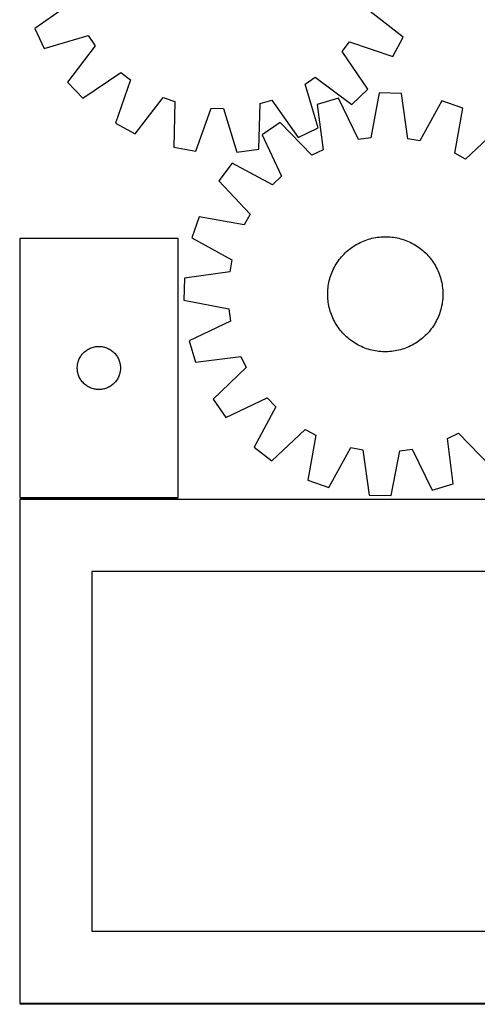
# Model space of a CAD drawing. Header units: millimetres. Extents: x 7 to 1493, y 7 to 2993.
# Tile 3 of 14: x 7 to 324, y 1763 to 2448. Entities that reach past the tile are written whole.
import ezdxf

# ---------------------------------------------------------------- set-up
doc = ezdxf.new("R2010")
doc.units = ezdxf.units.MM
doc.layers.add('COMMON', color=5, linetype='CONTINUOUS', true_color=0x0000ff)
doc.layers.add('CUT', color=7, linetype='CONTINUOUS', true_color=0x000000)

msp = doc.modelspace()

# ---------------------------------------------------------------- linework, layer by layer
at = {"layer": 'COMMON'}
for p, q in [((6.574234, 2114.873915), (116.574234, 2114.873915)), ((456.549607, 1763.373915), (6.574234, 1763.373915))]:
    msp.add_line(p, q, dxfattribs=at)
at = {"layer": 'CUT'}
for p, q in [((43.019384, 2459.751), (16.994146, 2441.539419)), ((273.014837, 2435.581571), (247.864914, 2454.984047)), ((16.994146, 2441.539419), (23.658439, 2427.671552)), ((23.658439, 2427.671552), (54.138126, 2436.613777)), ((54.138126, 2436.613777), (59.015253, 2429.561614)), ((59.015253, 2429.561614), (39.891468, 2404.19913)), ((230.482049, 2425.571416), (235.68194, 2432.389078)), ((235.68194, 2432.389078), (265.71267, 2422.038716)), ((265.71267, 2422.038716), (273.014837, 2435.581571)), ((248.405353, 2399.346811), (230.482049, 2425.571416)), ((50.514994, 2393.069384), (76.7396, 2410.992688)), ((76.7396, 2410.992688), (83.557261, 2405.792797)), ((39.891468, 2404.19913), (50.514994, 2393.069384)), ((83.557261, 2405.792797), (73.2069, 2375.762066)), ((204.860959, 2402.969943), (211.913123, 2407.847069)), ((213.803185, 2372.490255), (204.860959, 2402.969943)), ((211.913123, 2407.847069), (237.275607, 2388.723285)), ((237.275607, 2388.723285), (248.405353, 2399.346811)), ((256.349697, 2396.813072), (250.422914, 2365.606535)), ((271.730905, 2396.427092), (256.349697, 2396.813072)), ((276.085003, 2364.962563), (271.730905, 2396.427092)), ((86.749754, 2368.459899), (106.152231, 2393.609823)), ((106.152231, 2393.609823), (114.243067, 2390.771206)), ((114.243067, 2390.771206), (113.679294, 2359.011846)), ((172.595436, 2357.640811), (173.509616, 2389.392016)), ((173.509616, 2389.392016), (181.723736, 2391.851201)), ((181.723736, 2391.851201), (199.935318, 2365.825962)), ((228.059084, 2393.05714), (213.311411, 2388.671174)), ((213.311411, 2388.671174), (217.318056, 2357.160516)), ((241.923151, 2364.478085), (228.059084, 2393.05714)), ((299.797524, 2391.256916), (284.517469, 2363.409212)), ((314.306648, 2386.136772), (299.797524, 2391.256916)), ((128.815808, 2356.252045), (139.496906, 2386.166739)), ((139.496906, 2386.166739), (148.068929, 2385.967259)), ((148.068929, 2385.967259), (157.346931, 2355.588098)), ((308.724567, 2354.866737), (314.306648, 2386.136772)), ((73.2069, 2375.762066), (86.749754, 2368.459899)), ((187.566086, 2376.35679), (174.895554, 2367.628207)), ((209.583012, 2353.460726), (187.566086, 2376.35679)), ((199.935318, 2365.825962), (213.803185, 2372.490255)), ((339.401917, 2372.546581), (316.264306, 2350.783637)), ((174.895554, 2367.628207), (188.443429, 2338.897912)), ((250.422914, 2365.606535), (241.923151, 2364.478085)), ((284.517469, 2363.409212), (276.085003, 2364.962563)), ((113.679294, 2359.011846), (128.815808, 2356.252045)), ((157.346931, 2355.588098), (172.595436, 2357.640811)), ((217.318056, 2357.160516), (209.583012, 2353.460726)), ((316.264306, 2350.783637), (308.724567, 2354.866737)), ((154.215649, 2347.960788), (144.862537, 2335.744003)), ((182.230262, 2332.988942), (154.215649, 2347.960788)), ((144.862537, 2335.744003), (166.625481, 2312.606392)), ((188.443429, 2338.897912), (182.230262, 2332.988942)), ((131.272345, 2310.648734), (126.152201, 2296.139611)), ((162.542381, 2305.066654), (131.272345, 2310.648734)), ((166.625481, 2312.606392), (162.542381, 2305.066654)), ((116.574234, 2295.623916), (6.574234, 2295.623916)), ((6.574234, 2295.623916), (6.574234, 2115.623916)), ((116.574234, 2115.623916), (116.574234, 2295.623916)), ((126.152201, 2296.139611), (153.999906, 2280.859555)), ((241.870327, 2292.254768), (242.990823, 2292.823536)), ((242.990823, 2292.823536), (244.128631, 2293.356827)), ((244.128631, 2293.356827), (245.282629, 2293.854115)), ((245.282629, 2293.854115), (246.451677, 2294.314911)), ((246.451677, 2294.314911), (247.634623, 2294.738758)), ((247.634623, 2294.738758), (248.830298, 2295.125239)), ((248.830298, 2295.125239), (250.037523, 2295.473972)), ((250.037523, 2295.473972), (251.255107, 2295.784613)), ((251.255107, 2295.784613), (252.481847, 2296.056855)), ((252.481847, 2296.056855), (253.716532, 2296.290431)), ((253.716532, 2296.290431), (254.957946, 2296.485109)), ((254.957946, 2296.485109), (256.204862, 2296.640697)), ((256.204862, 2296.640697), (257.45605, 2296.757041)), ((257.45605, 2296.757041), (258.710274, 2296.834028)), ((258.710274, 2296.834028), (259.966298, 2296.87158)), ((259.966298, 2296.87158), (261.222882, 2296.869661)), ((261.222882, 2296.869661), (262.478786, 2296.828273)), ((262.478786, 2296.828273), (263.73277, 2296.747456)), ((263.73277, 2296.747456), (264.983596, 2296.627291)), ((264.983596, 2296.627291), (266.230031, 2296.467895)), ((266.230031, 2296.467895), (267.470844, 2296.269427)), ((267.470844, 2296.269427), (268.704811, 2296.032082)), ((268.704811, 2296.032082), (269.930714, 2295.756094)), ((269.930714, 2295.756094), (271.147343, 2295.441736)), ((271.147343, 2295.441736), (272.353497, 2295.089317)), ((272.353497, 2295.089317), (273.547986, 2294.699186)), ((273.547986, 2294.699186), (274.729632, 2294.271728)), ((274.729632, 2294.271728), (275.897268, 2293.807365)), ((275.897268, 2293.807365), (277.049741, 2293.306554)), ((277.049741, 2293.306554), (278.185916, 2292.769791)), ((278.185916, 2292.769791), (279.304669, 2292.197604)), ((231.851005, 2284.755946), (232.740901, 2285.643128)), ((232.740901, 2285.643128), (233.658225, 2286.50192)), ((233.658225, 2286.50192), (234.602071, 2287.331475)), ((234.602071, 2287.331475), (235.571509, 2288.130973)), ((235.571509, 2288.130973), (236.565581, 2288.899626)), ((236.565581, 2288.899626), (237.583307, 2289.636675)), ((237.583307, 2289.636675), (238.623682, 2290.341393)), ((238.623682, 2290.341393), (239.685679, 2291.013084)), ((239.685679, 2291.013084), (240.76825, 2291.651086)), ((240.76825, 2291.651086), (241.870327, 2292.254768)), ((279.304669, 2292.197604), (280.404897, 2291.590558)), ((280.404897, 2291.590558), (281.485515, 2290.949253)), ((281.485515, 2290.949253), (282.545456, 2290.274322)), ((282.545456, 2290.274322), (283.583673, 2289.56643)), ((283.583673, 2289.56643), (284.599143, 2288.826276)), ((284.599143, 2288.826276), (285.590863, 2288.05459)), ((285.590863, 2288.05459), (286.557855, 2287.252135)), ((286.557855, 2287.252135), (287.499163, 2286.419702)), ((287.499163, 2286.419702), (288.41386, 2285.558112)), ((153.999906, 2280.859555), (152.446554, 2272.42709)), ((226.459864, 2277.827601), (227.134796, 2278.887542)), ((227.134796, 2278.887542), (227.842688, 2279.92576)), ((227.842688, 2279.92576), (228.582842, 2280.941229)), ((228.582842, 2280.941229), (229.354527, 2281.932949)), ((229.354527, 2281.932949), (230.156982, 2282.899941)), ((230.156982, 2282.899941), (230.989416, 2283.841249)), ((230.989416, 2283.841249), (231.851005, 2284.755946)), ((288.41386, 2285.558112), (289.301042, 2284.668216)), ((289.301042, 2284.668216), (290.159834, 2283.750893)), ((290.159834, 2283.750893), (290.989389, 2282.807046)), ((290.989389, 2282.807046), (291.788887, 2281.837608)), ((291.788887, 2281.837608), (292.55754, 2280.843536)), ((292.55754, 2280.843536), (293.294589, 2279.825811)), ((293.294589, 2279.825811), (293.999307, 2278.785436)), ((152.446554, 2272.42709), (120.982025, 2268.072992)), ((223.137389, 2271.071718), (223.601753, 2272.239354)), ((223.601753, 2272.239354), (224.102563, 2273.391828)), ((224.102563, 2273.391828), (224.639327, 2274.528002)), ((224.639327, 2274.528002), (225.211514, 2275.646755)), ((225.211514, 2275.646755), (225.818559, 2276.746984)), ((225.818559, 2276.746984), (226.459864, 2277.827601)), ((293.999307, 2278.785436), (294.670998, 2277.723439)), ((294.670998, 2277.723439), (295.308999, 2276.640867)), ((295.308999, 2276.640867), (295.912682, 2275.53879)), ((295.912682, 2275.53879), (296.481449, 2274.418295)), ((296.481449, 2274.418295), (297.01474, 2273.280486)), ((297.01474, 2273.280486), (297.512029, 2272.126489)), ((297.512029, 2272.126489), (297.972824, 2270.95744)), ((120.982025, 2268.072992), (120.596045, 2252.691783)), ((221.377036, 2265.046897), (221.653024, 2266.2728)), ((221.653024, 2266.2728), (221.967382, 2267.489429)), ((221.967382, 2267.489429), (222.3198, 2268.695583)), ((222.3198, 2268.695583), (222.709931, 2269.890073)), ((222.709931, 2269.890073), (223.137389, 2271.071718)), ((297.972824, 2270.95744), (298.396672, 2269.774494)), ((298.396672, 2269.774494), (298.783152, 2268.578819)), ((298.783152, 2268.578819), (299.131885, 2267.371594)), ((299.131885, 2267.371594), (299.442527, 2266.154011)), ((299.442527, 2266.154011), (299.714769, 2264.927271)), ((220.539456, 2257.564969), (220.580845, 2258.820872)), ((220.580845, 2258.820872), (220.661661, 2260.074856)), ((220.661661, 2260.074856), (220.781827, 2261.325683)), ((220.781827, 2261.325683), (220.941222, 2262.572118)), ((220.941222, 2262.572118), (221.13969, 2263.812931)), ((221.13969, 2263.812931), (221.377036, 2265.046897)), ((299.714769, 2264.927271), (299.948345, 2263.692585)), ((299.948345, 2263.692585), (300.143022, 2262.451172)), ((300.143022, 2262.451172), (300.29861, 2261.204256)), ((300.29861, 2261.204256), (300.414955, 2259.953068)), ((300.414955, 2259.953068), (300.491941, 2258.698843)), ((300.491941, 2258.698843), (300.529494, 2257.442819)), ((120.596045, 2252.691783), (151.802583, 2246.765001)), ((220.537538, 2256.308385), (220.539456, 2257.564969)), ((220.57509, 2255.052361), (220.537538, 2256.308385)), ((220.652076, 2253.798136), (220.57509, 2255.052361)), ((220.768421, 2252.546948), (220.652076, 2253.798136)), ((220.924009, 2251.300032), (220.768421, 2252.546948)), ((300.285205, 2252.425521), (300.125809, 2251.179086)), ((300.40537, 2253.676348), (300.285205, 2252.425521)), ((300.486187, 2254.930332), (300.40537, 2253.676348)), ((300.527575, 2256.186235), (300.486187, 2254.930332)), ((300.529494, 2257.442819), (300.527575, 2256.186235)), ((151.802583, 2246.765001), (152.931033, 2238.265238)), ((221.118687, 2250.058619), (220.924009, 2251.300032)), ((221.352262, 2248.823933), (221.118687, 2250.058619)), ((221.624505, 2247.597193), (221.352262, 2248.823933)), ((221.935146, 2246.37961), (221.624505, 2247.597193)), ((222.283879, 2245.172385), (221.935146, 2246.37961)), ((222.67036, 2243.976709), (222.283879, 2245.172385)), ((298.747231, 2245.055621), (298.3571, 2243.861131)), ((299.099649, 2246.261775), (298.747231, 2245.055621)), ((299.414008, 2247.478404), (299.099649, 2246.261775)), ((299.689996, 2248.704306), (299.414008, 2247.478404)), ((299.927341, 2249.938273), (299.689996, 2248.704306)), ((300.125809, 2251.179086), (299.927341, 2249.938273)), ((152.931033, 2238.265238), (124.351978, 2224.40117)), ((223.094207, 2242.793764), (222.67036, 2243.976709)), ((223.555002, 2241.624715), (223.094207, 2242.793764)), ((224.052291, 2240.470717), (223.555002, 2241.624715)), ((224.585582, 2239.332909), (224.052291, 2240.470717)), ((225.154349, 2238.212414), (224.585582, 2239.332909)), ((225.758032, 2237.110336), (225.154349, 2238.212414)), ((295.855517, 2238.104449), (295.248472, 2237.00422)), ((296.427704, 2239.223202), (295.855517, 2238.104449)), ((296.964468, 2240.359376), (296.427704, 2239.223202)), ((297.465279, 2241.51185), (296.964468, 2240.359376)), ((297.929642, 2242.679486), (297.465279, 2241.51185)), ((298.3571, 2243.861131), (297.929642, 2242.679486)), ((226.396033, 2236.027765), (225.758032, 2237.110336)), ((227.067725, 2234.965768), (226.396033, 2236.027765)), ((227.772442, 2233.925393), (227.067725, 2234.965768)), ((228.509492, 2232.907667), (227.772442, 2233.925393)), ((229.278144, 2231.913595), (228.509492, 2232.907667)), ((230.077643, 2230.944158), (229.278144, 2231.913595)), ((230.907197, 2230.000311), (230.077643, 2230.944158)), ((291.712504, 2231.818254), (290.910049, 2230.851263)), ((292.48419, 2232.809974), (291.712504, 2231.818254)), ((293.224344, 2233.825444), (292.48419, 2232.809974)), ((293.932236, 2234.863662), (293.224344, 2233.825444)), ((294.607167, 2235.923602), (293.932236, 2234.863662)), ((295.248472, 2237.00422), (294.607167, 2235.923602)), ((124.351978, 2224.40117), (128.737943, 2209.653497)), ((231.765989, 2229.082987), (230.907197, 2230.000311)), ((232.653171, 2228.193091), (231.765989, 2229.082987)), ((233.567868, 2227.331502), (232.653171, 2228.193091)), ((234.509177, 2226.499069), (233.567868, 2227.331502)), ((235.476168, 2225.696613), (234.509177, 2226.499069)), ((236.467888, 2224.924928), (235.476168, 2225.696613)), ((237.483358, 2224.184774), (236.467888, 2224.924928)), ((238.521575, 2223.476882), (237.483358, 2224.184774)), ((283.483724, 2224.114529), (282.44335, 2223.409811)), ((284.50145, 2224.851578), (283.483724, 2224.114529)), ((285.495522, 2225.620231), (284.50145, 2224.851578)), ((286.46496, 2226.419729), (285.495522, 2225.620231)), ((287.408806, 2227.249283), (286.46496, 2226.419729)), ((288.32613, 2228.108075), (287.408806, 2227.249283)), ((289.216026, 2228.995258), (288.32613, 2228.108075)), ((290.077616, 2229.909954), (289.216026, 2228.995258)), ((290.910049, 2230.851263), (290.077616, 2229.909954)), ((51.671952, 2216.890895), (52.265091, 2217.385713)), ((52.265091, 2217.385713), (52.882917, 2217.849341)), ((52.882917, 2217.849341), (53.523791, 2218.28055)), ((53.523791, 2218.28055), (54.186013, 2218.678195)), ((54.186013, 2218.678195), (54.867827, 2219.041223)), ((54.867827, 2219.041223), (55.567425, 2219.36867)), ((55.567425, 2219.36867), (56.282952, 2219.659669)), ((56.282952, 2219.659669), (57.012511, 2219.913447)), ((57.012511, 2219.913447), (57.754167, 2220.129332)), ((57.754167, 2220.129332), (58.505953, 2220.306752)), ((58.505953, 2220.306752), (59.265875, 2220.445235)), ((59.265875, 2220.445235), (60.031919, 2220.544414)), ((60.031919, 2220.544414), (60.802052, 2220.604028)), ((60.802052, 2220.604028), (61.574234, 2220.623916)), ((61.574234, 2220.623916), (62.346415, 2220.604028)), ((62.346415, 2220.604028), (63.116549, 2220.544414)), ((63.116549, 2220.544414), (63.882592, 2220.445235)), ((63.882592, 2220.445235), (64.642515, 2220.306752)), ((64.642515, 2220.306752), (65.3943, 2220.129332)), ((65.3943, 2220.129332), (66.135956, 2219.913447)), ((66.135956, 2219.913447), (66.865515, 2219.659669)), ((66.865515, 2219.659669), (67.581042, 2219.36867)), ((67.581042, 2219.36867), (68.280641, 2219.041223)), ((68.280641, 2219.041223), (68.962455, 2218.678195)), ((68.962455, 2218.678195), (69.624677, 2218.28055)), ((69.624677, 2218.28055), (70.26555, 2217.849341)), ((70.26555, 2217.849341), (70.883376, 2217.385713)), ((70.883376, 2217.385713), (71.476515, 2216.890895)), ((239.581516, 2222.80195), (238.521575, 2223.476882)), ((240.662134, 2222.160646), (239.581516, 2222.80195)), ((241.762362, 2221.5536), (240.662134, 2222.160646)), ((242.881116, 2220.981413), (241.762362, 2221.5536)), ((244.01729, 2220.44465), (242.881116, 2220.981413)), ((245.169764, 2219.943839), (244.01729, 2220.44465)), ((246.337399, 2219.479475), (245.169764, 2219.943839)), ((247.519045, 2219.052017), (246.337399, 2219.479475)), ((248.713534, 2218.661887), (247.519045, 2219.052017)), ((249.919689, 2218.309468), (248.713534, 2218.661887)), ((251.136317, 2217.99511), (249.919689, 2218.309468)), ((252.36222, 2217.719122), (251.136317, 2217.99511)), ((253.596187, 2217.481777), (252.36222, 2217.719122)), ((254.837, 2217.283308), (253.596187, 2217.481777)), ((256.083435, 2217.123913), (254.837, 2217.283308)), ((266.109085, 2217.266095), (264.86217, 2217.110507)), ((267.350499, 2217.460773), (266.109085, 2217.266095)), ((268.585185, 2217.694348), (267.350499, 2217.460773)), ((269.811925, 2217.966591), (268.585185, 2217.694348)), ((271.029508, 2218.277232), (269.811925, 2217.966591)), ((272.236733, 2218.625965), (271.029508, 2218.277232)), ((273.432408, 2219.012446), (272.236733, 2218.625965)), ((274.615354, 2219.436293), (273.432408, 2219.012446)), ((275.784402, 2219.897088), (274.615354, 2219.436293)), ((276.9384, 2220.394377), (275.784402, 2219.897088)), ((278.076208, 2220.927668), (276.9384, 2220.394377)), ((279.196704, 2221.496436), (278.076208, 2220.927668)), ((280.298781, 2222.100118), (279.196704, 2221.496436)), ((281.381353, 2222.73812), (280.298781, 2222.100118)), ((282.44335, 2223.409811), (281.381353, 2222.73812)), ((47.171986, 2209.816201), (47.406895, 2210.552052)), ((47.406895, 2210.552052), (47.679374, 2211.274835)), ((47.679374, 2211.274835), (47.9887, 2211.982632)), ((47.9887, 2211.982632), (48.334052, 2212.673567)), ((48.334052, 2212.673567), (48.714514, 2213.345808)), ((48.714514, 2213.345808), (49.129078, 2213.997572)), ((49.129078, 2213.997572), (49.576645, 2214.627131)), ((49.576645, 2214.627131), (50.056027, 2215.232814)), ((50.056027, 2215.232814), (50.565953, 2215.813016)), ((50.565953, 2215.813016), (51.105071, 2216.366199)), ((51.105071, 2216.366199), (51.671952, 2216.890895)), ((71.476515, 2216.890895), (72.043396, 2216.366199)), ((72.043396, 2216.366199), (72.582514, 2215.813016)), ((72.582514, 2215.813016), (73.09244, 2215.232814)), ((73.09244, 2215.232814), (73.571822, 2214.627131)), ((73.571822, 2214.627131), (74.019389, 2213.997572)), ((74.019389, 2213.997572), (74.433953, 2213.345808)), ((74.433953, 2213.345808), (74.814416, 2212.673567)), ((74.814416, 2212.673567), (75.159768, 2211.982632)), ((75.159768, 2211.982632), (75.469093, 2211.274835)), ((75.469093, 2211.274835), (75.741572, 2210.552052)), ((75.741572, 2210.552052), (75.976482, 2209.816201)), ((128.737943, 2209.653497), (160.248601, 2213.660143)), ((160.248601, 2213.660143), (163.948392, 2205.925098)), ((257.334261, 2217.003747), (256.083435, 2217.123913)), ((258.588245, 2216.922931), (257.334261, 2217.003747)), ((259.844149, 2216.881543), (258.588245, 2216.922931)), ((261.100733, 2216.879624), (259.844149, 2216.881543)), ((262.356757, 2216.917176), (261.100733, 2216.879624)), ((263.610982, 2216.994163), (262.356757, 2216.917176)), ((264.86217, 2217.110507), (263.610982, 2216.994163)), ((46.579207, 2206.010135), (46.618971, 2206.781548)), ((46.579207, 2205.237698), (46.579207, 2206.010135)), ((46.618971, 2204.466284), (46.579207, 2205.237698)), ((46.618971, 2206.781548), (46.698394, 2207.549892)), ((46.698394, 2203.697941), (46.618971, 2204.466284)), ((46.698394, 2207.549892), (46.817264, 2208.313128)), ((46.817264, 2202.934705), (46.698394, 2203.697941)), ((46.817264, 2208.313128), (46.975268, 2209.069232)), ((46.975268, 2209.069232), (47.171986, 2209.816201)), ((75.976482, 2209.816201), (76.173199, 2209.069232)), ((76.173199, 2209.069232), (76.331203, 2208.313128)), ((76.331203, 2208.313128), (76.450074, 2207.549892)), ((76.450074, 2203.697941), (76.331203, 2202.934705)), ((76.450074, 2207.549892), (76.529497, 2206.781548)), ((76.529497, 2204.466284), (76.450074, 2203.697941)), ((76.529497, 2206.781548), (76.569261, 2206.010135)), ((76.569261, 2205.237698), (76.529497, 2204.466284)), ((76.569261, 2206.010135), (76.569261, 2205.237698)), ((163.948392, 2205.925098), (141.052328, 2183.908172)), ((46.975268, 2202.1786), (46.817264, 2202.934705)), ((47.171986, 2201.431632), (46.975268, 2202.1786)), ((47.406895, 2200.695781), (47.171986, 2201.431632)), ((47.679374, 2199.972998), (47.406895, 2200.695781)), ((47.9887, 2199.2652), (47.679374, 2199.972998)), ((48.334052, 2198.574265), (47.9887, 2199.2652)), ((48.714514, 2197.902024), (48.334052, 2198.574265)), ((49.129078, 2197.250261), (48.714514, 2197.902024)), ((49.576645, 2196.620702), (49.129078, 2197.250261)), ((74.019389, 2197.250261), (73.571822, 2196.620702)), ((74.433953, 2197.902024), (74.019389, 2197.250261)), ((74.814416, 2198.574265), (74.433953, 2197.902024)), ((75.159768, 2199.2652), (74.814416, 2198.574265)), ((75.469093, 2199.972998), (75.159768, 2199.2652)), ((75.741572, 2200.695781), (75.469093, 2199.972998)), ((75.976482, 2201.431632), (75.741572, 2200.695781)), ((76.173199, 2202.1786), (75.976482, 2201.431632)), ((76.331203, 2202.934705), (76.173199, 2202.1786)), ((50.056027, 2196.015019), (49.576645, 2196.620702)), ((50.565953, 2195.434816), (50.056027, 2196.015019)), ((51.105071, 2194.881634), (50.565953, 2195.434816)), ((51.671952, 2194.356937), (51.105071, 2194.881634)), ((52.265091, 2193.862119), (51.671952, 2194.356937)), ((52.882917, 2193.398491), (52.265091, 2193.862119)), ((53.523791, 2192.967283), (52.882917, 2193.398491)), ((54.186013, 2192.569638), (53.523791, 2192.967283)), ((54.867827, 2192.20661), (54.186013, 2192.569638)), ((55.567425, 2191.879163), (54.867827, 2192.20661)), ((56.282952, 2191.588164), (55.567425, 2191.879163)), ((57.012511, 2191.334386), (56.282952, 2191.588164)), ((57.754167, 2191.1185), (57.012511, 2191.334386)), ((58.505953, 2190.941081), (57.754167, 2191.1185)), ((59.265875, 2190.802598), (58.505953, 2190.941081)), ((60.031919, 2190.703418), (59.265875, 2190.802598)), ((60.802052, 2190.643805), (60.031919, 2190.703418)), ((61.574234, 2190.623916), (60.802052, 2190.643805)), ((62.346415, 2190.643805), (61.574234, 2190.623916)), ((63.116549, 2190.703418), (62.346415, 2190.643805)), ((63.882592, 2190.802598), (63.116549, 2190.703418)), ((64.642515, 2190.941081), (63.882592, 2190.802598)), ((65.3943, 2191.1185), (64.642515, 2190.941081)), ((66.135956, 2191.334386), (65.3943, 2191.1185)), ((66.865515, 2191.588164), (66.135956, 2191.334386)), ((67.581042, 2191.879163), (66.865515, 2191.588164)), ((68.280641, 2192.20661), (67.581042, 2191.879163)), ((68.962455, 2192.569638), (68.280641, 2192.20661)), ((69.624677, 2192.967283), (68.962455, 2192.569638)), ((70.26555, 2193.398491), (69.624677, 2192.967283)), ((70.883376, 2193.862119), (70.26555, 2193.398491)), ((71.476515, 2194.356937), (70.883376, 2193.862119)), ((72.043396, 2194.881634), (71.476515, 2194.356937)), ((72.582514, 2195.434816), (72.043396, 2194.881634)), ((73.09244, 2196.015019), (72.582514, 2195.434816)), ((73.571822, 2196.620702), (73.09244, 2196.015019)), ((141.052328, 2183.908172), (149.780911, 2171.23764)), ((149.780911, 2171.23764), (178.511205, 2184.785515)), ((178.511205, 2184.785515), (184.420176, 2178.572348)), ((184.420176, 2178.572348), (169.448329, 2150.557735)), ((181.665115, 2141.204623), (204.802725, 2162.967567)), ((204.802725, 2162.967567), (212.342464, 2158.884467)), ((212.342464, 2158.884467), (206.760383, 2127.614431)), ((303.748975, 2156.590687), (311.48402, 2160.290478)), ((307.75562, 2125.08003), (303.748975, 2156.590687)), ((311.48402, 2160.290478), (333.500945, 2137.394414)), ((169.448329, 2150.557735), (181.665115, 2141.204623)), ((221.269507, 2122.494288), (236.549563, 2150.341992)), ((236.549563, 2150.341992), (244.982028, 2148.78864)), ((244.982028, 2148.78864), (249.336126, 2117.324112)), ((270.644117, 2148.144669), (279.14388, 2149.273119)), ((279.14388, 2149.273119), (293.007947, 2120.694064)), ((264.717334, 2116.938131), (270.644117, 2148.144669)), ((206.760383, 2127.614431), (221.269507, 2122.494288)), ((293.007947, 2120.694064), (307.75562, 2125.08003)), ((6.574234, 2115.623916), (116.574234, 2115.623916)), ((249.336126, 2117.324112), (264.717334, 2116.938131)), ((456.574234, 2114.123915), (6.574234, 2114.123915)), ((6.574234, 2114.123915), (6.574234, 1764.123915)), ((406.574234, 2064.123915), (56.574234, 2064.123915)), ((56.574234, 2064.123915), (56.574234, 1814.123915)), ((56.574234, 1814.123915), (406.574234, 1814.123915)), ((6.574234, 1764.123915), (456.574234, 1764.123915))]:
    msp.add_line(p, q, dxfattribs=at)

doc.saveas('drawing.dxf')
